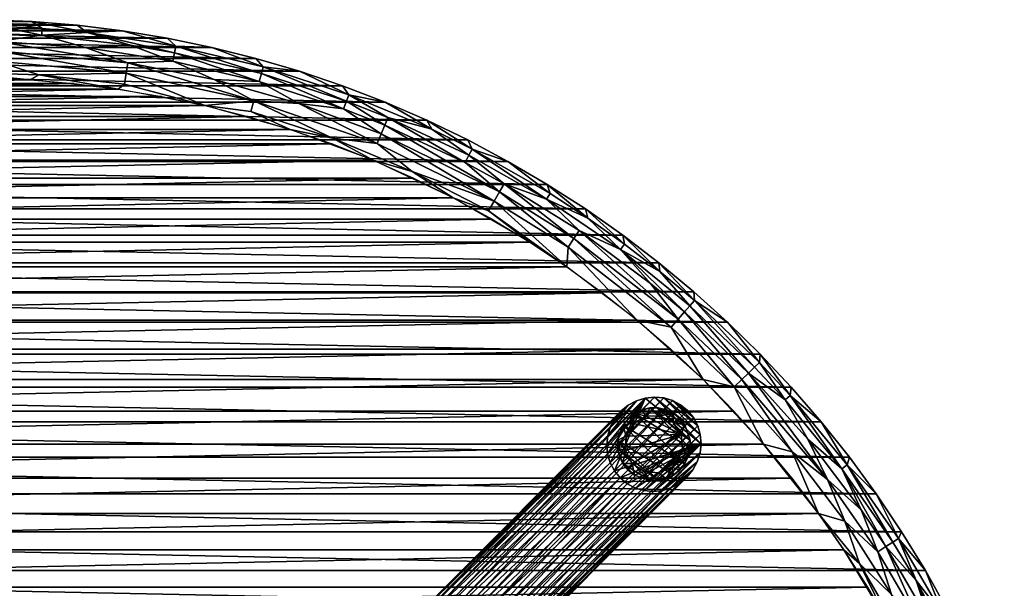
# Model space of a CAD drawing. Header units: inches. Extents: x -24 to 24, y -24 to 24.
# Tile 7 of 7: x 1.2 to 22.4, y 11.8 to 24. Entities that reach past the tile are written whole.
import ezdxf

# ---------------------------------------------------------------- set-up
doc = ezdxf.new("R2010")
doc.units = ezdxf.units.IN
doc.header["$MEASUREMENT"] = 0
for name, color, linetype in [('AFUTL-3-EDPL', 19, 'Continuous'), ('AFUTL-3-GDPL', 19, 'Continuous'), ('AFUTL-3-LGWD', 15, 'Continuous'), ('AFUTL-3-TPWD', 15, 'Continuous')]:
    doc.layers.add(name, color=color, linetype=linetype)

msp = doc.modelspace()

# ---------------------------------------------------------------- meshes
at = {"layer": 'AFUTL-3-EDPL'}
mesh = msp.add_polyface(dxfattribs=at)
corners = [(3.463, 22.604, 28.505), (1.621, 22.81, 28.505), (3.499, 22.843, 28.592), (1.468, 23.955, 29.547), (1.692, 23.806, 29.266), (0.49, 23.995, 29.547), (0.702, 23.099, 28.592), (2.655, 23.718, 29.266), (3.592, 23.445, 29.056), (1.681, 23.659, 29.056), (3.534, 23.066, 28.715), (0.709, 23.325, 28.715), (0.716, 23.529, 28.871), (2.619, 23.394, 28.871), (3.416, 23.756, 29.547), (4.567, 23.425, 29.266), (-1.192, 23.51, 28.871), (-0.24, 23.717, 29.056), (5.194, 22.145, 28.476), (2.444, 23.875, 29.547), (4.539, 23.28, 29.056), (-0.232, 22.866, 28.505), (4.505, 23.105, 28.871), (0.725, 23.855, 29.266), (-1.209, 23.836, 29.266), (-1.182, 23.306, 28.715), (4.382, 23.597, 29.547), (-0.49, 23.995, 29.547), (1.428, 22.701, 28.476), (-0.476, 22.741, 28.476), (3.323, 22.502, 28.476)]
mesh.append_faces([[corners[k] for k in face] for face in [(7, 20, 8)]], dxfattribs={"vtx0": -1})
mesh.append_faces([[corners[k] for k in face] for face in [(3, 4, 5), (7, 9, 4), (14, 7, 19), (10, 2, 11), (11, 6, 25), (26, 15, 14), (19, 7, 3), (5, 23, 27), (4, 9, 23)]], dxfattribs={"vtx0": -1, "vtx1": -1})
mesh.append_faces([[corners[k] for k in face] for face in [(0, 1, 2), (2, 1, 6), (8, 13, 9), (14, 15, 7), (12, 11, 16), (12, 16, 17), (18, 0, 2), (15, 20, 7), (1, 21, 6), (22, 13, 8), (23, 17, 24), (23, 9, 17), (9, 12, 17), (2, 6, 11), (1, 28, 21), (0, 30, 1)]], dxfattribs={"vtx0": -1, "vtx1": -1, "vtx2": -1})
mesh.append_faces([[corners[k] for k in face] for face in [(3, 7, 4), (22, 10, 13), (21, 28, 29), (1, 30, 28), (0, 18, 30), (5, 4, 23)]], dxfattribs={"vtx0": -1, "vtx2": -1})
mesh.append_faces([[corners[k] for k in face] for face in [(13, 10, 12)]], dxfattribs={"vtx1": -1})
mesh.append_faces([[corners[k] for k in face] for face in [(7, 8, 9), (10, 11, 12), (13, 12, 9)]], dxfattribs={"vtx1": -1, "vtx2": -1})
mesh = msp.add_polyface(dxfattribs=at)
corners = [(5.39, 22.705, 28.715), (3.534, 23.066, 28.715), (4.505, 23.105, 28.871), (6.245, 22.25, 28.592), (5.194, 22.145, 28.476), (3.499, 22.843, 28.592), (7.942, 21.444, 28.505), (6.179, 22.017, 28.505), (7.23, 22.885, 29.547), (8.289, 22.381, 29.266), (6.449, 22.979, 29.266), (6.29, 23.161, 29.547), (8.176, 22.075, 28.871), (6.361, 22.664, 28.871), (6.409, 22.836, 29.056), (5.34, 23.398, 29.547), (4.567, 23.425, 29.266), (4.539, 23.28, 29.056), (8.985, 21.537, 28.715), (7.211, 22.193, 28.715), (8.898, 21.328, 28.592), (4.382, 23.597, 29.547), (8.157, 22.571, 29.547), (9.071, 22.22, 29.547), (8.238, 22.242, 29.056), (9.132, 21.89, 29.056), (3.592, 23.445, 29.056), (8.814, 20.969, 28.476), (7.029, 21.633, 28.476), (9.063, 21.725, 28.871)]
mesh.append_faces([[corners[k] for k in face] for face in [(7, 28, 4)]], dxfattribs={"vtx0": -1})
mesh.append_faces([[corners[k] for k in face] for face in [(3, 4, 5), (8, 10, 11), (14, 13, 17), (15, 16, 21), (0, 3, 1), (24, 12, 14), (17, 2, 26), (11, 10, 15), (29, 18, 12)]], dxfattribs={"vtx0": -1, "vtx1": -1})
mesh.append_faces([[corners[k] for k in face] for face in [(6, 7, 3), (8, 9, 10), (12, 13, 14), (15, 10, 16), (18, 19, 12), (20, 6, 3), (12, 19, 13), (19, 3, 0), (20, 3, 19), (9, 24, 10), (13, 2, 17), (10, 14, 16), (13, 0, 2), (19, 0, 13), (18, 20, 19), (6, 28, 7)]], dxfattribs={"vtx0": -1, "vtx1": -1, "vtx2": -1})
mesh.append_faces([[corners[k] for k in face] for face in [(16, 14, 17), (10, 24, 14), (9, 25, 24)]], dxfattribs={"vtx0": -1, "vtx2": -1})
mesh.append_faces([[corners[k] for k in face] for face in [(0, 1, 2), (22, 23, 9), (3, 5, 1), (7, 4, 3), (8, 22, 9), (27, 28, 6), (29, 12, 24)]], dxfattribs={"vtx1": -1, "vtx2": -1})
mesh = msp.add_polyface(dxfattribs=at)
corners = [(9.071, 22.22, 29.547), (10.074, 21.636, 29.266), (8.289, 22.381, 29.266), (11.419, 20.091, 28.592), (9.653, 20.73, 28.505), (8.898, 21.328, 28.592), (10.875, 21.078, 29.056), (9.132, 21.89, 29.056), (10.943, 21.21, 29.266), (12.546, 20.129, 29.056), (11.531, 20.288, 28.715), (8.985, 21.537, 28.715), (9.063, 21.725, 28.871), (11.3, 19.881, 28.505), (11.716, 20.946, 29.547), (12.561, 20.451, 29.547), (12.624, 20.254, 29.266), (13.009, 19.1, 28.592), (12.982, 18.678, 28.476), (10.793, 20.92, 28.871), (13.136, 19.287, 28.715), (11.632, 20.465, 28.871), (13.251, 19.456, 28.871), (9.97, 21.831, 29.547), (10.852, 21.406, 29.547), (7.942, 21.444, 28.505), (8.238, 22.242, 29.056), (12.188, 19.205, 28.476), (10.538, 20.158, 28.476), (8.814, 20.969, 28.476)]
mesh.append_faces([[corners[k] for k in face] for face in [(17, 18, 3), (19, 10, 12), (10, 3, 11), (20, 17, 10), (8, 6, 1), (7, 12, 26), (21, 10, 19)]], dxfattribs={"vtx0": -1, "vtx1": -1})
mesh.append_faces([[corners[k] for k in face] for face in [(0, 1, 2), (3, 4, 5), (1, 6, 7), (8, 9, 6), (13, 4, 3), (22, 21, 9), (14, 16, 8), (4, 25, 5), (1, 7, 2), (16, 9, 8), (6, 19, 7), (9, 21, 6), (3, 5, 11), (18, 13, 3), (13, 28, 4), (4, 29, 25)]], dxfattribs={"vtx0": -1, "vtx1": -1, "vtx2": -1})
mesh.append_faces([[corners[k] for k in face] for face in [(23, 8, 1)]], dxfattribs={"vtx0": -1, "vtx2": -1})
mesh.append_faces([[corners[k] for k in face] for face in [(27, 28, 13)]], dxfattribs={"vtx1": -1})
mesh.append_faces([[corners[k] for k in face] for face in [(10, 11, 12), (14, 15, 16), (20, 10, 21), (23, 24, 8), (19, 12, 7), (17, 3, 10), (24, 14, 8), (0, 23, 1), (28, 29, 4), (21, 19, 6)]], dxfattribs={"vtx1": -1, "vtx2": -1})
mesh.append_faces([[corners[k] for k in face] for face in [(18, 27, 13)]], dxfattribs={"vtx2": -1})
mesh = msp.add_polyface(dxfattribs=at)
corners = [(16.587, 16.091, 28.592), (15.915, 16.252, 28.476), (15.23, 17.381, 28.592), (14.186, 19.359, 29.547), (14.988, 18.573, 29.266), (14.223, 19.165, 29.266), (14.499, 17.526, 28.476), (12.982, 18.678, 28.476), (13.009, 19.1, 28.592), (15.631, 17.839, 29.056), (14.135, 19.046, 29.056), (15.379, 17.551, 28.715), (13.136, 19.287, 28.715), (13.251, 19.456, 28.871), (15.729, 17.95, 29.266), (17.024, 16.515, 29.056), (11.632, 20.465, 28.871), (16.75, 16.248, 28.715), (14.783, 18.319, 28.871), (15.514, 17.705, 28.871), (13.385, 19.921, 29.547), (14.964, 18.764, 29.547), (15.717, 18.138, 29.547), (16.443, 17.482, 29.547), (17.131, 16.618, 29.266), (13.435, 19.726, 29.266), (12.546, 20.129, 29.056), (16.896, 16.39, 28.871), (12.561, 20.451, 29.547), (12.624, 20.254, 29.266)]
mesh.append_faces([[corners[k] for k in face] for face in [(0, 1, 2), (2, 6, 8), (17, 0, 11), (18, 11, 13), (4, 10, 5), (11, 2, 12), (27, 17, 19), (25, 26, 29), (14, 9, 4), (19, 11, 18), (5, 10, 25)]], dxfattribs={"vtx0": -1, "vtx1": -1})
mesh.append_faces([[corners[k] for k in face] for face in [(4, 9, 10), (13, 12, 16), (23, 24, 14), (25, 10, 26), (9, 19, 10), (10, 13, 26)]], dxfattribs={"vtx0": -1, "vtx1": -1, "vtx2": -1})
mesh.append_faces([[corners[k] for k in face] for face in [(3, 4, 5), (14, 15, 9), (28, 25, 29), (21, 14, 4), (20, 5, 25)]], dxfattribs={"vtx0": -1, "vtx2": -1})
mesh.append_faces([[corners[k] for k in face] for face in [(18, 13, 10)]], dxfattribs={"vtx1": -1})
mesh.append_faces([[corners[k] for k in face] for face in [(6, 7, 8), (11, 12, 13), (17, 11, 19), (1, 6, 2), (20, 3, 5), (21, 22, 14), (0, 2, 11), (27, 19, 9), (2, 8, 12), (22, 23, 14), (3, 21, 4), (28, 20, 25)]], dxfattribs={"vtx1": -1, "vtx2": -1})
mesh.append_faces([[corners[k] for k in face] for face in [(19, 18, 10)]], dxfattribs={"vtx2": -1})
mesh = msp.add_polyface(dxfattribs=at)
corners = [(17.024, 16.515, 29.056), (16.896, 16.39, 28.871), (15.631, 17.839, 29.056), (19.065, 14.578, 29.547), (19.644, 13.788, 29.547), (19.02, 14.417, 29.266), (18.402, 13.37, 28.476), (17.219, 14.863, 28.476), (17.836, 14.695, 28.592), (18.968, 13.202, 28.592), (18.168, 14.968, 28.871), (17.68, 15.811, 29.056), (20, 12.75, 29.056), (19.85, 12.654, 28.871), (18.902, 14.327, 29.056), (19.321, 13.448, 28.871), (18.597, 14.096, 28.715), (20.125, 12.829, 29.266), (18.455, 15.343, 29.547), (17.79, 15.91, 29.266), (16.443, 17.482, 29.547), (17.143, 16.797, 29.547), (17.131, 16.618, 29.266), (17.814, 16.083, 29.547), (16.75, 16.248, 28.715), (19.677, 12.544, 28.715), (15.915, 16.252, 28.476), (16.587, 16.091, 28.592), (19.283, 12.292, 28.505), (20.19, 12.975, 29.547), (15.729, 17.95, 29.266)]
mesh.append_faces([[corners[k] for k in face] for face in [(0, 1, 2), (9, 6, 8), (12, 13, 14), (11, 1, 0), (19, 11, 22), (15, 10, 14), (8, 7, 27), (13, 25, 15)]], dxfattribs={"vtx0": -1, "vtx1": -1})
mesh.append_faces([[corners[k] for k in face] for face in [(4, 17, 5), (18, 5, 19), (16, 8, 24), (25, 16, 15), (19, 14, 11), (5, 14, 19), (28, 6, 9), (17, 12, 5), (14, 10, 11), (16, 24, 1), (25, 9, 16), (22, 0, 30)]], dxfattribs={"vtx0": -1, "vtx1": -1, "vtx2": -1})
mesh.append_faces([[corners[k] for k in face] for face in [(15, 16, 10), (5, 12, 14), (21, 19, 22), (22, 11, 0)]], dxfattribs={"vtx0": -1, "vtx2": -1})
mesh.append_faces([[corners[k] for k in face] for face in [(10, 16, 1)]], dxfattribs={"vtx1": -1})
mesh.append_faces([[corners[k] for k in face] for face in [(3, 4, 5), (6, 7, 8), (10, 1, 11), (20, 21, 22), (23, 18, 19), (9, 8, 16), (7, 26, 27), (8, 27, 24), (4, 29, 17), (18, 3, 5), (21, 23, 19)]], dxfattribs={"vtx1": -1, "vtx2": -1})
mesh.append_faces([[corners[k] for k in face] for face in [(13, 15, 14)]], dxfattribs={"vtx2": -1})
mesh = msp.add_polyface(dxfattribs=at)
corners = [(20.81, 11.005, 28.871), (19.85, 12.654, 28.871), (20.501, 11.929, 29.056), (20.629, 10.909, 28.715), (19.974, 11.622, 28.592), (19.677, 12.544, 28.715), (21.18, 11.287, 29.547), (21.623, 10.413, 29.547), (21.533, 10.293, 29.266), (19.283, 12.292, 28.505), (18.968, 13.202, 28.592), (21.444, 9.203, 28.715), (20.85, 9.967, 28.592), (22.03, 9.523, 29.547), (22.296, 8.515, 29.266), (20.702, 12.141, 29.547), (21.098, 11.157, 29.266), (20.125, 12.829, 29.266), (21.991, 8.399, 28.871), (21.238, 10.152, 28.871), (21.399, 10.229, 29.056), (20.215, 10.69, 28.505), (20.19, 12.975, 29.547), (21.014, 9.018, 28.505), (21.589, 8.245, 28.592), (22.157, 8.463, 29.056), (20, 12.75, 29.056), (19.933, 10.958, 28.476), (18.946, 12.588, 28.476), (18.402, 13.37, 28.476), (20.78, 9.252, 28.476)]
mesh.append_faces([[corners[k] for k in face] for face in [(0, 1, 2), (8, 20, 16), (2, 1, 26), (19, 3, 0)]], dxfattribs={"vtx0": -1, "vtx1": -1})
mesh.append_faces([[corners[k] for k in face] for face in [(3, 4, 5), (4, 9, 10), (11, 12, 3), (13, 14, 8), (15, 16, 17), (18, 19, 20), (20, 19, 2), (21, 9, 4), (18, 11, 19), (3, 5, 1), (23, 21, 12), (24, 12, 11), (16, 2, 17), (16, 20, 2), (11, 3, 19), (0, 3, 1), (4, 10, 5), (12, 4, 3), (12, 21, 4), (21, 27, 9), (23, 30, 21)]], dxfattribs={"vtx0": -1, "vtx1": -1, "vtx2": -1})
mesh.append_faces([[corners[k] for k in face] for face in [(8, 25, 20), (6, 8, 16), (17, 2, 26), (9, 28, 29)]], dxfattribs={"vtx0": -1, "vtx2": -1})
mesh.append_faces([[corners[k] for k in face] for face in [(6, 7, 8), (22, 15, 17), (7, 13, 8), (15, 6, 16), (27, 28, 9), (30, 27, 21)]], dxfattribs={"vtx1": -1, "vtx2": -1})
mesh.append_faces([[corners[k] for k in face] for face in [(19, 0, 2)]], dxfattribs={"vtx2": -1})
at = {"layer": 'AFUTL-3-GDPL'}
mesh = msp.add_polyface(dxfattribs=at)
corners = [(14.947, 15.641), (14.192, 14.44), (15.447, 15.07, 0.531), (15.278, 14.192), (14.647, 14.271, 0.531), (15.525, 15.278), (14.417, 15.301, 0.531), (14.076, 14.947), (15.242, 14.365, 0.531), (14.44, 15.525), (15.641, 14.77), (14.77, 14.076), (14.249, 14.722, 0.531), (14.995, 15.469, 0.531), (14.44, 14.192, 0.177), (15.415, 14.302, 0.177), (14.192, 15.278, 0.177), (15.525, 15.278, 0.177), (15.278, 15.525, 0.177), (14.44, 15.525, 0.177), (14.115, 14.599, 0.177), (15.119, 14.115, 0.177), (15.641, 14.947, 0.177), (14.947, 15.641, 0.177), (15.602, 14.599, 0.177), (14.076, 14.947, 0.177), (14.77, 14.076, 0.177), (15.476, 14.761, 0.531), (14.956, 14.241, 0.531), (14.258, 15.033, 0.531), (14.192, 15.278), (14.44, 14.192), (15.278, 15.525), (15.525, 14.44), (14.684, 15.459, 0.531), (15.272, 15.327, 0.531), (14.39, 14.445, 0.531), (15.352, 14.476, 0.531), (14.302, 14.302, 0.177), (14.599, 15.602, 0.177), (14.77, 15.641), (15.641, 14.947), (14.076, 14.77), (14.947, 14.076), (15.641, 14.77, 0.177), (14.77, 15.641, 0.177), (14.192, 14.44, 0.177), (15.525, 14.44, 0.177), (15.119, 15.602, 0.177), (14.076, 14.77, 0.177), (15.278, 14.192, 0.177), (15.415, 15.415, 0.177)]
mesh.append_faces([[corners[k] for k in face] for face in [(4, 14, 26), (35, 51, 18), (6, 19, 16), (12, 49, 20), (34, 45, 39), (28, 26, 21), (36, 46, 38), (21, 43, 3), (47, 33, 24), (29, 16, 25), (51, 32, 18), (48, 32, 0), (13, 48, 23), (39, 40, 9), (20, 42, 1), (46, 1, 38), (50, 3, 15), (2, 22, 17), (48, 0, 23), (45, 40, 39), (24, 33, 10), (49, 42, 20), (26, 43, 21), (4, 26, 28), (6, 16, 29), (38, 1, 31), (51, 5, 32), (15, 3, 33), (38, 31, 14), (39, 9, 19), (26, 11, 43), (27, 24, 44), (24, 10, 44), (20, 1, 46), (15, 33, 47), (18, 32, 48), (21, 3, 50), (17, 5, 51)]])
mesh.append_faces([[corners[k] for k in face] for face in [(13, 45, 34), (37, 24, 27), (12, 46, 36), (19, 30, 16), (22, 5, 17), (16, 7, 25), (14, 11, 26), (27, 22, 2), (1, 11, 31), (5, 0, 32), (34, 19, 6), (36, 14, 4), (37, 28, 8), (45, 0, 40), (22, 10, 41), (49, 7, 42), (37, 15, 47), (13, 18, 48), (12, 25, 49), (8, 21, 50), (35, 17, 51)]], dxfattribs={"vtx0": -1})
mesh.append_faces([[corners[k] for k in face] for face in [(33, 9, 10), (30, 3, 7), (42, 11, 1), (27, 28, 37), (41, 0, 5), (2, 4, 27), (9, 33, 30), (8, 15, 37), (10, 40, 41), (7, 43, 42)]], dxfattribs={"vtx0": -1, "vtx1": -1})
mesh.append_faces([[corners[k] for k in face] for face in [(10, 9, 40), (7, 3, 43), (27, 4, 28), (2, 6, 29), (30, 33, 3), (2, 36, 4), (41, 40, 0), (42, 43, 11)]], dxfattribs={"vtx0": -1, "vtx2": -1})
mesh.append_faces([[corners[k] for k in face] for face in [(28, 21, 8), (29, 25, 12), (35, 18, 13), (44, 10, 22), (2, 17, 35), (35, 13, 2), (23, 0, 45), (25, 7, 49)]], dxfattribs={"vtx1": -1})
mesh.append_faces([[corners[k] for k in face] for face in [(29, 12, 2), (12, 36, 2), (13, 34, 2), (34, 6, 2)]], dxfattribs={"vtx1": -1, "vtx2": -1})
mesh.append_faces([[corners[k] for k in face] for face in [(37, 47, 24), (27, 44, 22), (14, 31, 11), (16, 30, 7), (22, 41, 5), (8, 50, 15), (19, 9, 30), (36, 38, 14), (34, 39, 19), (13, 23, 45), (12, 20, 46)]], dxfattribs={"vtx2": -1})
at = {"layer": 'AFUTL-3-LGWD'}
mesh = msp.add_polyface(dxfattribs=at)
corners = [(14.133, 14.133, 0.098), (14.285, 14.008, 0.098), (14.46, 13.916, 0.098), (14.65, 13.861, 0.098), (14.847, 13.843, 0.098), (15.046, 13.865, 0.098), (15.237, 13.925, 0.098), (15.413, 14.021, 0.098), (15.569, 14.149, 0.098), (15.696, 14.304, 0.098), (15.792, 14.481, 0.098), (15.852, 14.672, 0.098), (15.874, 14.87, 0.098), (15.856, 15.068, 0.098), (15.801, 15.257, 0.098), (15.709, 15.432, 0.098), (15.584, 15.584, 0.098), (15.432, 15.709, 0.098), (15.257, 15.801, 0.098), (15.068, 15.856, 0.098), (14.87, 15.874, 0.098), (14.672, 15.852, 0.098), (14.481, 15.792, 0.098), (14.304, 15.696, 0.098), (14.149, 15.569, 0.098), (14.021, 15.413, 0.098), (13.925, 15.237, 0.098), (13.865, 15.046, 0.098), (13.843, 14.847, 0.098), (13.861, 14.65, 0.098), (13.916, 14.46, 0.098), (14.008, 14.285, 0.098), (11.32, 11.32, 28.472), (11.444, 11.167, 28.472), (11.536, 10.993, 28.472), (11.592, 10.803, 28.472), (11.609, 10.605, 28.472), (11.588, 10.407, 28.472), (11.528, 10.216, 28.472), (11.432, 10.039, 28.472), (11.304, 9.884, 28.472), (11.149, 9.756, 28.472), (10.972, 9.66, 28.472), (10.781, 9.601, 28.472), (10.583, 9.579, 28.472), (10.385, 9.596, 28.472), (10.195, 9.652, 28.472), (10.021, 9.744, 28.472), (9.868, 9.868, 28.472), (9.744, 10.021, 28.472), (9.652, 10.195, 28.472), (9.596, 10.385, 28.472), (9.579, 10.583, 28.472), (9.601, 10.781, 28.472), (9.66, 10.972, 28.472), (9.756, 11.149, 28.472), (9.884, 11.304, 28.472), (10.039, 11.432, 28.472), (10.216, 11.528, 28.472), (10.407, 11.588, 28.472), (10.605, 11.609, 28.472), (10.803, 11.592, 28.472), (10.993, 11.536, 28.472), (11.167, 11.444, 28.472)]
mesh.append_faces([[corners[k] for k in face] for face in [(0, 47, 48), (46, 1, 2), (44, 3, 4), (42, 5, 6), (40, 7, 8), (38, 9, 10), (36, 11, 12), (34, 13, 14), (32, 15, 16), (63, 18, 62), (61, 20, 60), (59, 22, 58), (57, 24, 56), (55, 26, 54), (53, 28, 52), (51, 30, 50), (47, 49, 48), (23, 25, 24), (15, 17, 16), (7, 9, 8)]], dxfattribs={"vtx0": -1})
mesh.append_faces([[corners[k] for k in face] for face in [(1, 47, 0), (47, 1, 46), (45, 3, 44), (43, 5, 42), (41, 7, 40), (39, 9, 38), (37, 11, 36), (35, 13, 34), (33, 15, 32), (32, 17, 63), (62, 19, 61), (60, 21, 59), (58, 23, 57), (56, 25, 55), (54, 27, 53), (52, 29, 51), (50, 31, 49), (33, 63, 34), (34, 62, 35), (35, 61, 36), (36, 60, 37), (37, 59, 38), (38, 58, 39), (39, 57, 40), (40, 56, 41), (41, 55, 42), (42, 54, 43), (43, 53, 44), (44, 52, 45), (45, 51, 46), (46, 50, 47), (21, 27, 22), (22, 26, 23), (12, 20, 13), (13, 19, 14), (14, 18, 15), (11, 4, 12), (4, 11, 5), (5, 10, 6), (6, 9, 7)]], dxfattribs={"vtx0": -1, "vtx1": -1})
mesh.append_faces([[corners[k] for k in face] for face in [(12, 31, 21)]], dxfattribs={"vtx0": -1, "vtx1": -1, "vtx2": -1})
mesh.append_faces([[corners[k] for k in face] for face in [(45, 2, 3), (43, 4, 5), (41, 6, 7), (39, 8, 9), (37, 10, 11), (35, 12, 13), (33, 14, 15), (63, 17, 18), (61, 19, 20), (59, 21, 22), (57, 23, 24), (55, 25, 26), (53, 27, 28), (51, 29, 30), (49, 31, 0), (34, 63, 62), (35, 62, 61), (36, 61, 60), (37, 60, 59), (38, 59, 58), (39, 58, 57), (40, 57, 56), (41, 56, 55), (42, 55, 54), (43, 54, 53), (44, 53, 52), (45, 52, 51), (46, 51, 50), (47, 50, 49), (12, 0, 31), (21, 31, 30), (21, 30, 29), (21, 28, 27), (22, 27, 26), (23, 26, 25), (13, 20, 19), (14, 19, 18), (15, 18, 17), (12, 4, 3), (12, 3, 2), (5, 11, 10), (6, 10, 9)]], dxfattribs={"vtx0": -1, "vtx2": -1})
mesh.append_faces([[corners[k] for k in face] for face in [(46, 2, 45), (44, 4, 43), (42, 6, 41), (40, 8, 39), (38, 10, 37), (36, 12, 35), (34, 14, 33), (32, 63, 33)]], dxfattribs={"vtx1": -1})
mesh.append_faces([[corners[k] for k in face] for face in [(1, 0, 12), (29, 28, 21), (21, 20, 12), (2, 1, 12)]], dxfattribs={"vtx1": -1, "vtx2": -1})
mesh.append_faces([[corners[k] for k in face] for face in [(0, 48, 49), (32, 16, 17), (62, 18, 19), (60, 20, 21), (58, 22, 23), (56, 24, 25), (54, 26, 27), (52, 28, 29), (50, 30, 31)]], dxfattribs={"vtx2": -1})
at = {"layer": 'AFUTL-3-TPWD'}
mesh = msp.add_polyface(dxfattribs=at)
corners = [(15.22, 16.904, 28.476), (-15.915, 16.252, 28.476), (-15.22, 16.904, 28.476), (14.499, 17.526, 28.476), (-14.499, 17.526, 28.476), (13.752, 18.118, 28.476), (-13.752, 18.118, 28.476), (12.982, 18.678, 28.476), (-12.982, 18.678, 28.476), (12.188, 19.205, 28.476), (-12.188, 19.205, 28.476), (11.373, 19.699, 28.476), (-11.373, 19.699, 28.476), (10.538, 20.158, 28.476), (-10.538, 20.158, 28.476), (9.685, 20.581, 28.476), (-9.685, 20.581, 28.476), (8.814, 20.969, 28.476), (-8.814, 20.969, 28.476), (7.929, 21.32, 28.476), (-7.929, 21.32, 28.476), (7.029, 21.633, 28.476), (-7.029, 21.633, 28.476), (6.117, 21.908, 28.476), (-6.117, 21.908, 28.476), (5.194, 22.145, 28.476), (-5.194, 22.145, 28.476), (4.262, 22.343, 28.476), (-4.262, 22.343, 28.476), (3.323, 22.502, 28.476), (-3.323, 22.502, 28.476), (2.378, 22.622, 28.476), (-2.378, 22.622, 28.476), (1.428, 22.701, 28.476), (-1.428, 22.701, 28.476), (0.476, 22.741, 28.476), (-0.476, 22.741, 28.476), (-17.143, 16.797, 29.547), (17.143, 16.797, 29.547), (-16.443, 17.482, 29.547), (16.443, 17.482, 29.547), (-15.717, 18.138, 29.547), (15.717, 18.138, 29.547), (-14.964, 18.764, 29.547), (14.964, 18.764, 29.547), (-14.186, 19.359, 29.547), (14.186, 19.359, 29.547), (-13.385, 19.921, 29.547), (13.385, 19.921, 29.547), (-12.561, 20.451, 29.547), (12.561, 20.451, 29.547), (-11.716, 20.946, 29.547), (11.716, 20.946, 29.547), (-10.852, 21.406, 29.547), (10.852, 21.406, 29.547), (-9.97, 21.831, 29.547), (9.97, 21.831, 29.547), (-9.071, 22.22, 29.547), (9.071, 22.22, 29.547), (-8.157, 22.571, 29.547), (8.157, 22.571, 29.547), (-7.23, 22.885, 29.547), (7.23, 22.885, 29.547), (-6.29, 23.161, 29.547), (6.29, 23.161, 29.547), (-5.34, 23.398, 29.547), (5.34, 23.398, 29.547), (-4.382, 23.597, 29.547), (4.382, 23.597, 29.547), (-3.416, 23.756, 29.547), (3.416, 23.756, 29.547), (-2.444, 23.875, 29.547), (2.444, 23.875, 29.547), (-1.468, 23.955, 29.547), (1.468, 23.955, 29.547), (-0.49, 23.995, 29.547)]
mesh.append_faces([[corners[k] for k in face] for face in [(35, 34, 36)]], dxfattribs={"vtx0": -1})
mesh.append_faces([[corners[k] for k in face] for face in [(37, 38, 39), (39, 40, 41), (41, 42, 43), (43, 44, 45), (45, 46, 47), (47, 48, 49), (49, 50, 51), (51, 52, 53), (53, 54, 55), (55, 56, 57), (57, 58, 59), (59, 60, 61), (61, 62, 63), (63, 64, 65), (65, 66, 67), (67, 68, 69), (69, 70, 71), (71, 72, 73), (73, 74, 75)]], dxfattribs={"vtx0": -1, "vtx1": -1})
mesh.append_faces([[corners[k] for k in face] for face in [(0, 1, 2), (3, 2, 4), (5, 4, 6), (7, 6, 8), (9, 8, 10), (11, 10, 12), (13, 12, 14), (15, 14, 16), (17, 16, 18), (19, 18, 20), (21, 20, 22), (23, 22, 24), (25, 24, 26), (27, 26, 28), (29, 28, 30), (31, 30, 32), (33, 32, 34)]], dxfattribs={"vtx0": -1, "vtx2": -1})
mesh = msp.add_polyface(dxfattribs=at)
corners = [(15.915, 16.252, 28.476), (-15.915, 16.252, 28.476), (15.22, 16.904, 28.476), (-15.22, 16.904, 28.476), (14.499, 17.526, 28.476), (-14.499, 17.526, 28.476), (13.752, 18.118, 28.476), (-13.752, 18.118, 28.476), (12.982, 18.678, 28.476), (-12.982, 18.678, 28.476), (12.188, 19.205, 28.476), (-12.188, 19.205, 28.476), (11.373, 19.699, 28.476), (-11.373, 19.699, 28.476), (10.538, 20.158, 28.476), (-10.538, 20.158, 28.476), (9.685, 20.581, 28.476), (-9.685, 20.581, 28.476), (8.814, 20.969, 28.476), (-8.814, 20.969, 28.476), (7.929, 21.32, 28.476), (-7.929, 21.32, 28.476), (7.029, 21.633, 28.476), (-7.029, 21.633, 28.476), (6.117, 21.908, 28.476), (-6.117, 21.908, 28.476), (5.194, 22.145, 28.476), (-5.194, 22.145, 28.476), (4.262, 22.343, 28.476), (-4.262, 22.343, 28.476), (3.323, 22.502, 28.476), (-3.323, 22.502, 28.476), (2.378, 22.622, 28.476), (-2.378, 22.622, 28.476), (1.428, 22.701, 28.476), (-1.428, 22.701, 28.476), (0.476, 22.741, 28.476), (-17.143, 16.797, 29.547), (17.814, 16.083, 29.547), (17.143, 16.797, 29.547), (-16.443, 17.482, 29.547), (16.443, 17.482, 29.547), (-15.717, 18.138, 29.547), (15.717, 18.138, 29.547), (-14.964, 18.764, 29.547), (14.964, 18.764, 29.547), (-14.186, 19.359, 29.547), (14.186, 19.359, 29.547), (-13.385, 19.921, 29.547), (13.385, 19.921, 29.547), (-12.561, 20.451, 29.547), (12.561, 20.451, 29.547), (-11.716, 20.946, 29.547), (11.716, 20.946, 29.547), (-10.852, 21.406, 29.547), (10.852, 21.406, 29.547), (-9.97, 21.831, 29.547), (9.97, 21.831, 29.547), (-9.071, 22.22, 29.547), (9.071, 22.22, 29.547), (-8.157, 22.571, 29.547), (8.157, 22.571, 29.547), (-7.23, 22.885, 29.547), (7.23, 22.885, 29.547), (-6.29, 23.161, 29.547), (6.29, 23.161, 29.547), (-5.34, 23.398, 29.547), (5.34, 23.398, 29.547), (-4.382, 23.597, 29.547), (4.382, 23.597, 29.547), (-3.416, 23.756, 29.547), (3.416, 23.756, 29.547), (-2.444, 23.875, 29.547), (2.444, 23.875, 29.547), (-1.468, 23.955, 29.547), (1.468, 23.955, 29.547), (-0.49, 23.995, 29.547), (0.49, 23.995, 29.547)]
mesh.append_faces([[corners[k] for k in face] for face in [(76, 75, 77)]], dxfattribs={"vtx0": -1})
mesh.append_faces([[corners[k] for k in face] for face in [(0, 1, 2), (2, 3, 4), (4, 5, 6), (6, 7, 8), (8, 9, 10), (10, 11, 12), (12, 13, 14), (14, 15, 16), (16, 17, 18), (18, 19, 20), (20, 21, 22), (22, 23, 24), (24, 25, 26), (26, 27, 28), (28, 29, 30), (30, 31, 32), (32, 33, 34), (34, 35, 36)]], dxfattribs={"vtx0": -1, "vtx1": -1})
mesh.append_faces([[corners[k] for k in face] for face in [(37, 38, 39), (40, 39, 41), (42, 41, 43), (44, 43, 45), (46, 45, 47), (48, 47, 49), (50, 49, 51), (52, 51, 53), (54, 53, 55), (56, 55, 57), (58, 57, 59), (60, 59, 61), (62, 61, 63), (64, 63, 65), (66, 65, 67), (68, 67, 69), (70, 69, 71), (72, 71, 73), (74, 73, 75)]], dxfattribs={"vtx0": -1, "vtx2": -1})
mesh = msp.add_polyface(dxfattribs=at)
corners = [(20.78, 9.252, 28.476), (-21.149, 8.373, 28.476), (-20.78, 9.252, 28.476), (20.374, 10.114, 28.476), (-20.374, 10.114, 28.476), (19.933, 10.958, 28.476), (-19.933, 10.958, 28.476), (19.456, 11.783, 28.476), (-19.456, 11.783, 28.476), (18.946, 12.588, 28.476), (-18.946, 12.588, 28.476), (18.402, 13.37, 28.476), (-18.402, 13.37, 28.476), (17.826, 14.129, 28.476), (-17.826, 14.129, 28.476), (17.219, 14.863, 28.476), (-17.219, 14.863, 28.476), (16.581, 15.571, 28.476), (-16.581, 15.571, 28.476), (15.915, 16.252, 28.476), (-15.915, 16.252, 28.476), (-22.4, 8.616, 29.547), (22.4, 8.616, 29.547), (-22.03, 9.523, 29.547), (22.03, 9.523, 29.547), (-21.623, 10.413, 29.547), (21.623, 10.413, 29.547), (-21.18, 11.287, 29.547), (21.18, 11.287, 29.547), (-20.702, 12.141, 29.547), (20.702, 12.141, 29.547), (-20.19, 12.975, 29.547), (20.19, 12.975, 29.547), (-19.644, 13.788, 29.547), (19.644, 13.788, 29.547), (-19.065, 14.578, 29.547), (19.065, 14.578, 29.547), (-18.455, 15.343, 29.547), (18.455, 15.343, 29.547), (-17.814, 16.083, 29.547), (17.814, 16.083, 29.547), (-17.143, 16.797, 29.547)]
mesh.append_faces([[corners[k] for k in face] for face in [(0, 2, 3), (3, 4, 5), (5, 6, 7), (7, 8, 9), (9, 10, 11), (11, 12, 13), (13, 14, 15), (15, 16, 17), (17, 18, 19), (21, 22, 23), (23, 24, 25), (25, 26, 27), (27, 28, 29), (29, 30, 31), (31, 32, 33), (33, 34, 35), (35, 36, 37), (37, 38, 39), (39, 40, 41)]], dxfattribs={"vtx0": -1, "vtx1": -1})
mesh.append_faces([[corners[k] for k in face] for face in [(0, 1, 2), (3, 2, 4), (5, 4, 6), (7, 6, 8), (9, 8, 10), (11, 10, 12), (13, 12, 14), (15, 14, 16), (17, 16, 18), (19, 18, 20), (23, 22, 24), (25, 24, 26), (27, 26, 28), (29, 28, 30), (31, 30, 32), (33, 32, 34), (35, 34, 36), (37, 36, 38), (39, 38, 40)]], dxfattribs={"vtx0": -1, "vtx2": -1})

doc.saveas('drawing.dxf')
